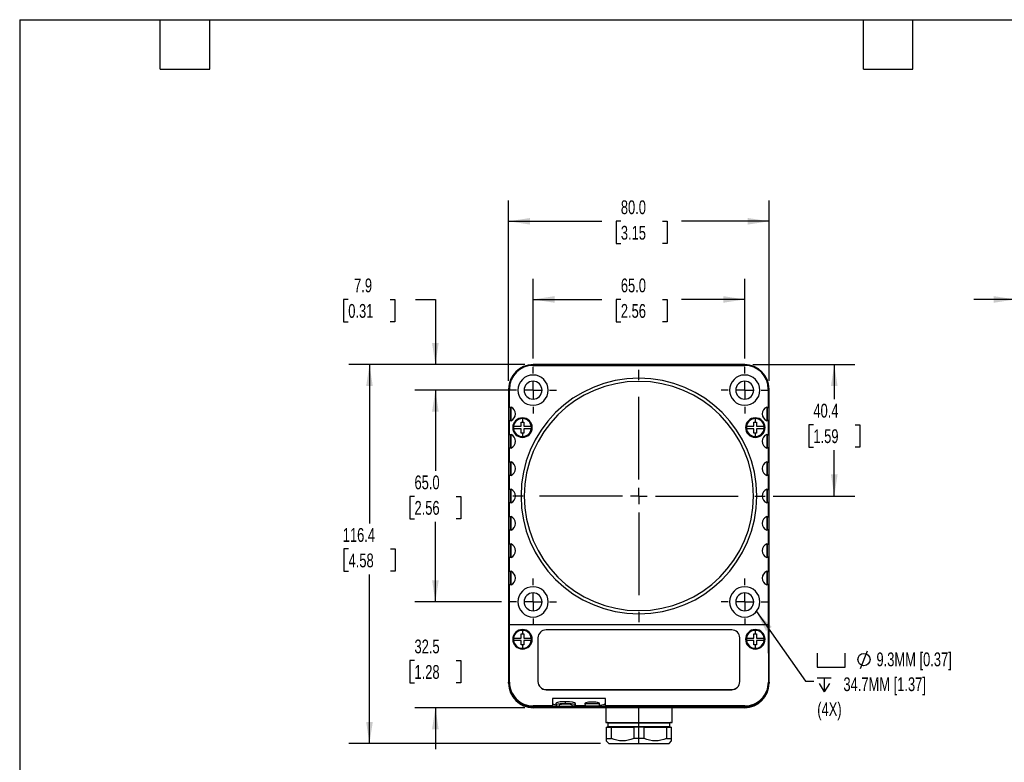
# Model space of a CAD drawing. Header units: millimetres. Extents: x 13 to 546, y 13 to 419.
# Tile 2 of 3: x 13 to 315, y 191 to 419. Entities that reach past the tile are written whole.
import ezdxf

# ---------------------------------------------------------------- set-up
doc = ezdxf.new("R2010")
doc.units = ezdxf.units.MM
doc.header["$LTSCALE"] = 2
doc.linetypes.add('CENTERX2', pattern=[20.32, 12.7, -2.54, 2.54, -2.54])
doc.layers.add('CENTER', color=40, linetype='CENTERX2')
doc.layers.add('DIMENSIONS', color=140, linetype='Continuous', lineweight=25)
doc.layers.add('TEXT', color=140, linetype='Continuous', lineweight=25)
doc.styles.add('SLDTEXTSTYLE0', font='TXT', dxfattribs={"width": 0.7})
doc.dimstyles.new('SLDDIMSTYLE0', dxfattribs={"dimtxt": 4.316016, "dimasz": 6.604, "dimexe": 0, "dimexo": 0.0625, "dimgap": 1.079004, "dimtad": 0, "dimtih": 1, "dimtoh": 1, "dimrnd": 1e-09, "dimzin": 4, "dimdsep": 46, "dimtxsty": 'SLDTEXTSTYLE0', "dimsah": 1, "dimcen": 0.09, "dimadec": 0, "dimazin": 1, "dimtfac": 1, "dimtofl": 0, "dimtmove": 0, "dimatfit": 3, "dimfxl": 0, "dimfrac": 2, "dimtolj": 1, "dimtzin": 12, "dimarcsym": 0})
doc.dimstyles.new('SLDDIMSTYLE1', dxfattribs={"dimtxt": 4.316016, "dimasz": 6.604, "dimexe": 0, "dimexo": 0.0625, "dimgap": 1.079004, "dimtad": 0, "dimtih": 1, "dimtoh": 1, "dimrnd": 1e-09, "dimzin": 12, "dimdsep": 46, "dimtxsty": 'SLDTEXTSTYLE0', "dimsah": 1, "dimcen": 0.09, "dimadec": 0, "dimazin": 3, "dimtfac": 1, "dimtmove": 0, "dimatfit": 0, "dimfxl": 0, "dimfrac": 2, "dimtolj": 1, "dimtzin": 12, "dimarcsym": 0})
doc.dimstyles.new('SLDDIMSTYLE2', dxfattribs={"dimtxt": 4.316016, "dimasz": 6.604, "dimexe": 0, "dimexo": 0.0625, "dimgap": 1.079004, "dimtad": 0, "dimtih": 1, "dimtoh": 1, "dimrnd": 1e-09, "dimzin": 12, "dimdsep": 46, "dimtxsty": 'SLDTEXTSTYLE0', "dimsah": 1, "dimcen": 0.09, "dimadec": 0, "dimazin": 3, "dimtfac": 1, "dimtofl": 0, "dimtmove": 0, "dimatfit": 3, "dimfxl": 0, "dimfrac": 2, "dimtolj": 1, "dimtzin": 12, "dimarcsym": 0})
doc.dimstyles.new('SLDDIMSTYLE3', dxfattribs={"dimtxt": 0.18, "dimasz": 6.604, "dimexe": 0, "dimexo": 0.0625, "dimgap": 0, "dimtad": 0, "dimtih": 1, "dimtoh": 1, "dimdec": 0, "dimrnd": 1e-09, "dimzin": 0, "dimdsep": 46, "dimtxsty": 'Standard', "dimsah": 1, "dimcen": 0.09, "dimadec": 0, "dimazin": 0, "dimtfac": 6.604, "dimtdec": 0, "dimtofl": 0, "dimtmove": 0, "dimatfit": 3, "dimfxl": 0, "dimfrac": 2, "dimtolj": 1, "dimtzin": 0, "dimarcsym": 0})

# ---------------------------------------------------------------- blocks, each defined once
blk = doc.blocks.new('_D')
at = {"layer": 'DIMENSIONS'}
for p, q in [((163.16, 305.35), (134, 305.35)), ((140.35, 305.35), (140.35, 280.56)), ((133.94, 272.73), (132.49, 272.73)), ((132.49, 272.73), (132.49, 265.87)), ((146.77, 272.73), (148.22, 272.73)), ((148.22, 272.73), (148.22, 265.87)), ((132.49, 265.87), (133.94, 265.87)), ((140.35, 240.35), (140.35, 264.9)), ((148.22, 265.87), (146.77, 265.87)), ((160.62, 240.35), (134, 240.35))]:
    blk.add_line(p, q, dxfattribs=at)
for points in [[(140.35, 305.35), (139.34, 298.75), (141.37, 298.75)], [(140.35, 240.35), (141.37, 246.96), (139.34, 246.96)]]:
    blk.add_solid(points, dxfattribs=at)
at = {"layer": 'DIMENSIONS', "char_height": 4.233, "attachment_point": 1, "style": 'SLDTEXTSTYLE0'}
for s, insert in [('65.0', (133.94, 279.15)), ('2.56', (133.94, 271.33))]:
    blk.add_mtext(s, dxfattribs=dict(at, insert=insert))
blk = doc.blocks.new('_D_1')
at = {"layer": 'DIMENSIONS'}
for p, q in [((113.6, 333.2), (112.15, 333.2)), ((112.15, 333.2), (112.15, 326.34)), ((126.43, 333.2), (127.88, 333.2)), ((127.88, 333.2), (127.88, 326.34)), ((134.21, 333.2), (140.35, 333.2)), ((140.35, 333.2), (140.35, 313.2)), ((112.15, 326.34), (113.6, 326.34)), ((127.88, 326.34), (126.43, 326.34)), ((167.81, 313.2), (134, 313.2)), ((160.62, 305.35), (134, 305.35)), ((140.35, 305.35), (140.35, 292.65))]:
    blk.add_line(p, q, dxfattribs=at)
for points in [[(140.35, 313.2), (141.37, 319.81), (139.34, 319.81)], [(140.35, 305.35), (139.34, 298.75), (141.37, 298.75)]]:
    blk.add_solid(points, dxfattribs=at)
at = {"layer": 'DIMENSIONS', "char_height": 4.233, "attachment_point": 1, "style": 'SLDTEXTSTYLE0'}
for s, insert in [('7.9', (115.4, 339.63)), ('0.31', (113.6, 331.8))]:
    blk.add_mtext(s, dxfattribs=dict(at, insert=insert))
blk = doc.blocks.new('_D_2')
at = {"layer": 'DIMENSIONS'}
for p, q in [((140.35, 240.35), (140.35, 253.05)), ((160.62, 240.35), (134, 240.35)), ((133.94, 222.36), (132.49, 222.36)), ((132.49, 222.36), (132.49, 215.5)), ((146.77, 222.36), (148.22, 222.36)), ((148.22, 222.36), (148.22, 215.5)), ((132.49, 215.5), (133.94, 215.5)), ((148.22, 215.5), (146.77, 215.5)), ((167.81, 207.85), (134, 207.85)), ((140.35, 207.85), (140.35, 195.15))]:
    blk.add_line(p, q, dxfattribs=at)
for points in [[(140.35, 240.35), (141.37, 246.96), (139.34, 246.96)], [(140.35, 207.85), (139.34, 201.25), (141.37, 201.25)]]:
    blk.add_solid(points, dxfattribs=at)
at = {"layer": 'DIMENSIONS', "char_height": 4.233, "attachment_point": 1, "style": 'SLDTEXTSTYLE0'}
for s, insert in [('32.5', (133.94, 228.78)), ('1.28', (133.94, 220.95))]:
    blk.add_mtext(s, dxfattribs=dict(at, insert=insert))
blk = doc.blocks.new('_D_3')
at = {"layer": 'DIMENSIONS'}
for p, q in [((237.89, 313.2), (269.2, 313.2)), ((262.85, 313.2), (262.85, 302.57)), ((256.44, 294.75), (254.99, 294.75)), ((254.99, 294.75), (254.99, 287.89)), ((269.26, 294.75), (270.71, 294.75)), ((270.71, 294.75), (270.71, 287.89)), ((254.99, 287.89), (256.44, 287.89)), ((270.71, 287.89), (269.26, 287.89)), ((262.85, 272.85), (262.85, 286.92)), ((244.13, 272.85), (269.2, 272.85))]:
    blk.add_line(p, q, dxfattribs=at)
for points in [[(262.85, 313.2), (261.83, 306.6), (263.87, 306.6)], [(262.85, 272.85), (263.87, 279.46), (261.83, 279.46)]]:
    blk.add_solid(points, dxfattribs=at)
at = {"layer": 'DIMENSIONS', "char_height": 4.233, "attachment_point": 1, "style": 'SLDTEXTSTYLE0'}
for s, insert in [('40.4', (256.44, 301.17)), ('1.59', (256.44, 293.34))]:
    blk.add_mtext(s, dxfattribs=dict(at, insert=insert))
blk = doc.blocks.new('_D_4')
at = {"layer": 'DIMENSIONS'}
for p, q in [((167.81, 313.2), (113.76, 313.2)), ((120.11, 313.2), (120.11, 264.41)), ((113.7, 256.59), (112.25, 256.59)), ((112.25, 256.59), (112.25, 249.73)), ((126.53, 256.59), (127.98, 256.59)), ((127.98, 256.59), (127.98, 249.73)), ((112.25, 249.73), (113.7, 249.73)), ((120.11, 196.85), (120.11, 248.76)), ((127.98, 249.73), (126.53, 249.73)), ((191.06, 196.85), (113.76, 196.85))]:
    blk.add_line(p, q, dxfattribs=at)
for points in [[(120.11, 313.2), (119.1, 306.6), (121.13, 306.6)], [(120.11, 196.85), (121.13, 203.46), (119.1, 203.46)]]:
    blk.add_solid(points, dxfattribs=at)
at = {"layer": 'DIMENSIONS', "char_height": 4.233, "attachment_point": 1, "style": 'SLDTEXTSTYLE0'}
for s, insert in [('116.4', (111.91, 263.01)), ('4.58', (113.7, 255.19))]:
    blk.add_mtext(s, dxfattribs=dict(at, insert=insert))
blk = doc.blocks.new('_D_5')
at = {"layer": 'DIMENSIONS'}
for p, q in [((170.35, 315.08), (170.35, 339.55)), ((235.35, 315.08), (235.35, 339.55)), ((170.35, 333.2), (191.46, 333.2)), ((197.31, 333.2), (195.86, 333.2)), ((195.86, 333.2), (195.86, 326.34)), ((210.13, 333.2), (211.58, 333.2)), ((211.58, 333.2), (211.58, 326.34)), ((235.35, 333.2), (215.98, 333.2)), ((195.86, 326.34), (197.31, 326.34)), ((211.58, 326.34), (210.13, 326.34))]:
    blk.add_line(p, q, dxfattribs=at)
for points in [[(170.35, 333.2), (176.95, 332.19), (176.95, 334.22)], [(235.35, 333.2), (228.75, 334.22), (228.75, 332.19)]]:
    blk.add_solid(points, dxfattribs=at)
at = {"layer": 'DIMENSIONS', "char_height": 4.233, "attachment_point": 1, "style": 'SLDTEXTSTYLE0'}
for s, insert in [('65.0', (197.31, 339.63)), ('2.56', (197.31, 331.8))]:
    blk.add_mtext(s, dxfattribs=dict(at, insert=insert))
blk = doc.blocks.new('_D_6')
at = {"layer": 'DIMENSIONS'}
for p, q in [((162.85, 308.24), (162.85, 363.55)), ((242.85, 308.24), (242.85, 363.55)), ((162.85, 357.2), (191.46, 357.2)), ((197.31, 357.2), (195.86, 357.2)), ((195.86, 357.2), (195.86, 350.34)), ((210.13, 357.2), (211.58, 357.2)), ((211.58, 357.2), (211.58, 350.34)), ((242.85, 357.2), (215.98, 357.2)), ((195.86, 350.34), (197.31, 350.34)), ((211.58, 350.34), (210.13, 350.34))]:
    blk.add_line(p, q, dxfattribs=at)
for points in [[(162.85, 357.2), (169.45, 356.19), (169.45, 358.22)], [(242.85, 357.2), (236.25, 358.22), (236.25, 356.19)]]:
    blk.add_solid(points, dxfattribs=at)
at = {"layer": 'DIMENSIONS', "char_height": 4.233, "attachment_point": 1, "style": 'SLDTEXTSTYLE0'}
for s, insert in [('80.0', (197.31, 363.63)), ('3.15', (197.31, 355.8))]:
    blk.add_mtext(s, dxfattribs=dict(at, insert=insert))
blk = doc.blocks.new('SW_SYMBOL_HOLE_SPOT')
at = {"layer": 'TEXT', "color": 0}
for p, q in [((0, 1750), (0, 150)), ((3200, 150), (3200, 1750)), ((0, 150), (3200, 150))]:
    blk.add_line(p, q, dxfattribs=at)
blk = doc.blocks.new('SW_SYMBOL_HOLE_DIAM')
at = {"layer": 'TEXT', "color": 0}
blk.add_line((600, 0), (1400, 2000), dxfattribs=at)
blk.add_circle((1000, 1000), 700, dxfattribs=at)
blk = doc.blocks.new('SW_SYMBOL_HOLE_DEPTH')
at = {"layer": 'TEXT', "color": 0}
for p, q in [((0, 1750), (1600, 1750)), ((800, 1750), (800, 150)), ((200, 1110), (800, 150)), ((1400, 1110), (800, 150))]:
    blk.add_line(p, q, dxfattribs=at)
blk = doc.blocks.new('SW_NOTE_0_7')
at = {"layer": 'TEXT', "color": 0, "xscale": 0.002688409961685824, "yscale": 0.002688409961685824, "zscale": 0.002688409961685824}
for name, p in [('SW_SYMBOL_HOLE_DIAM', (12.69, 3.93)), ('SW_SYMBOL_HOLE_SPOT', (1.03, 3.93)), ('SW_SYMBOL_HOLE_DEPTH', (1.03, -3.72))]:
    blk.add_blockref(name, p, dxfattribs=at)
at = {"layer": 'TEXT', "color": 0, "attachment_point": 1, "style": 'SLDTEXTSTYLE0'}
for s, insert, char_height in [('9.3MM [0.37]', (19.21, 8.81), 4.2333), ('34.7MM [1.37]', (9.06, 1.17), 4.2333), ('(4X)', (1.03, -6.48), 4.233)]:
    blk.add_mtext(s, dxfattribs=dict(at, insert=insert, char_height=char_height))
blk = doc.blocks.new('SW_CENTERMARKSYMBOL_0')
at = {"layer": 'CENTER', "color": 0}
for p, q in [((0, 5.08), (0, 38.74)), ((-5.08, 0), (-38.74, 0)), ((0, 0), (-2.54, 0)), ((0, 0), (0, 2.54)), ((0, 0), (0, -2.54)), ((0, 0), (2.54, 0)), ((5.08, 0), (38.74, 0)), ((0, -5.08), (0, -38.74))]:
    blk.add_line(p, q, dxfattribs=at)
blk = doc.blocks.new('SW_CENTERMARKSYMBOL_1')
at = {"layer": 'CENTER', "color": 0}
for p, q in [((0, 5.08), (0, 7.19)), ((-5.08, 0), (-7.19, 0)), ((0, 0), (-2.54, 0)), ((0, 0), (0, 2.54)), ((0, 0), (0, -2.54)), ((0, 0), (2.54, 0)), ((5.08, 0), (7.19, 0)), ((0, -5.08), (0, -7.19))]:
    blk.add_line(p, q, dxfattribs=at)
blk = doc.blocks.new('SW_CENTERMARKSYMBOL_2')
at = {"layer": 'CENTER', "color": 0}
for p, q in [((0, 5.08), (0, 7.19)), ((-5.08, 0), (-7.19, 0)), ((0, 0), (-2.54, 0)), ((0, 0), (0, 2.54)), ((0, 0), (0, -2.54)), ((0, 0), (2.54, 0)), ((5.08, 0), (7.19, 0)), ((0, -5.08), (0, -7.19))]:
    blk.add_line(p, q, dxfattribs=at)
blk = doc.blocks.new('SW_CENTERMARKSYMBOL_3')
at = {"layer": 'CENTER', "color": 0}
for p, q in [((0, 5.08), (0, 7.19)), ((-5.08, 0), (-7.19, 0)), ((0, 0), (-2.54, 0)), ((0, 0), (0, 2.54)), ((0, 0), (0, -2.54)), ((0, 0), (2.54, 0)), ((5.08, 0), (7.19, 0)), ((0, -5.08), (0, -7.19))]:
    blk.add_line(p, q, dxfattribs=at)
blk = doc.blocks.new('SW_CENTERMARKSYMBOL_4')
at = {"layer": 'CENTER', "color": 0}
for p, q in [((0, 5.08), (0, 7.19)), ((-5.08, 0), (-7.19, 0)), ((0, 0), (-2.54, 0)), ((0, 0), (0, 2.54)), ((0, 0), (0, -2.54)), ((0, 0), (2.54, 0)), ((5.08, 0), (7.19, 0)), ((0, -5.08), (0, -7.19))]:
    blk.add_line(p, q, dxfattribs=at)
blk = doc.blocks.new('_D_7')
at = {"layer": 'DIMENSIONS'}
for p, q in [((318.43, 312.54), (318.43, 339.55)), ((358.13, 315.39), (358.13, 339.55)), ((318.43, 333.2), (305.73, 333.2)), ((331.88, 333.2), (330.43, 333.2)), ((330.43, 333.2), (330.43, 326.34)), ((344.71, 333.2), (346.15, 333.2)), ((346.15, 333.2), (346.15, 326.34)), ((358.13, 333.2), (370.83, 333.2)), ((330.43, 326.34), (331.88, 326.34)), ((346.15, 326.34), (344.71, 326.34))]:
    blk.add_line(p, q, dxfattribs=at)
for points in [[(318.43, 333.2), (311.82, 334.22), (311.82, 332.19)], [(358.13, 333.2), (364.73, 332.19), (364.73, 334.22)]]:
    blk.add_solid(points, dxfattribs=at)
at = {"layer": 'DIMENSIONS', "char_height": 4.233, "attachment_point": 1, "style": 'SLDTEXTSTYLE0'}
for s, insert in [('39.7', (331.88, 339.63)), ('1.56', (331.88, 331.8))]:
    blk.add_mtext(s, dxfattribs=dict(at, insert=insert))

msp = doc.modelspace()

# ---------------------------------------------------------------- linework, layer by layer
for p, q in [((170.35, 312.953), (170.35, 313.203)), ((235.35, 313.203), (170.35, 313.203)), ((170.35, 312.953), (235.35, 312.953)), ((235.35, 312.953), (235.35, 313.203)), ((163.1, 305.703), (162.85, 305.703)), ((162.85, 305.703), (162.85, 215.703)), ((163.1, 300.153), (163.1, 305.703)), ((242.599, 305.703), (242.599, 300.153)), ((242.599, 305.703), (242.85, 305.703)), ((242.85, 215.703), (242.85, 305.703)), ((162.905, 300.153), (163.1, 300.153)), ((163.1, 300.153), (163.599, 300.153)), ((163.594, 295.953), (163.594, 300.153)), ((242.1, 300.153), (242.599, 300.153)), ((242.105, 300.153), (242.105, 295.953)), ((242.599, 300.153), (242.794, 300.153)), ((167.1, 296.603), (167.1, 295.553)), ((238.6, 296.603), (238.6, 295.553)), ((163.1, 295.953), (162.905, 295.953)), ((163.1, 291.753), (163.1, 295.953)), ((163.599, 295.953), (163.1, 295.953)), ((164.379, 294.253), (166.7, 294.253)), ((166.7, 293.453), (164.379, 293.453)), ((166.7, 295.553), (167.1, 295.553)), ((167.1, 295.553), (167.5, 295.553)), ((167.5, 294.253), (169.82, 294.253)), ((169.82, 293.453), (167.5, 293.453)), ((235.879, 294.253), (238.2, 294.253)), ((238.2, 293.453), (235.879, 293.453)), ((238.2, 295.553), (238.6, 295.553)), ((238.6, 295.553), (239, 295.553)), ((239, 294.253), (241.32, 294.253)), ((241.32, 293.453), (239, 293.453)), ((242.599, 295.953), (242.1, 295.953)), ((242.599, 295.953), (242.599, 291.753)), ((242.794, 295.953), (242.599, 295.953)), ((162.905, 291.753), (163.1, 291.753)), ((163.1, 291.753), (163.599, 291.753)), ((163.594, 287.553), (163.594, 291.753)), ((167.1, 292.153), (166.7, 292.153)), ((167.1, 292.153), (167.1, 291.103)), ((167.5, 292.153), (167.1, 292.153)), ((238.6, 292.153), (238.2, 292.153)), ((238.6, 292.153), (238.6, 291.103)), ((239, 292.153), (238.6, 292.153)), ((242.1, 291.753), (242.599, 291.753)), ((242.105, 291.753), (242.105, 287.553)), ((242.599, 291.753), (242.794, 291.753)), ((163.1, 287.553), (162.905, 287.553)), ((163.1, 283.353), (163.1, 287.553)), ((163.599, 287.553), (163.1, 287.553)), ((242.599, 287.553), (242.1, 287.553)), ((242.599, 287.553), (242.599, 283.353)), ((242.794, 287.553), (242.599, 287.553)), ((162.905, 283.353), (163.1, 283.353)), ((163.1, 283.353), (163.599, 283.353)), ((163.594, 279.153), (163.594, 283.353)), ((242.1, 283.353), (242.599, 283.353)), ((242.105, 283.353), (242.105, 279.153)), ((242.599, 283.353), (242.794, 283.353)), ((163.1, 279.153), (162.905, 279.153)), ((163.1, 274.953), (163.1, 279.153)), ((163.599, 279.153), (163.1, 279.153)), ((242.599, 279.153), (242.1, 279.153)), ((242.599, 279.153), (242.599, 274.953)), ((242.794, 279.153), (242.599, 279.153)), ((162.905, 274.953), (163.1, 274.953)), ((163.1, 274.953), (163.599, 274.953)), ((163.594, 270.753), (163.594, 274.953)), ((242.1, 274.953), (242.599, 274.953)), ((242.105, 274.953), (242.105, 270.753)), ((242.599, 274.953), (242.794, 274.953)), ((163.1, 270.753), (162.905, 270.753)), ((163.1, 266.553), (163.1, 270.753)), ((163.599, 270.753), (163.1, 270.753)), ((242.599, 270.753), (242.1, 270.753)), ((242.599, 270.753), (242.599, 266.553)), ((242.794, 270.753), (242.599, 270.753)), ((162.905, 266.553), (163.1, 266.553)), ((163.1, 266.553), (163.599, 266.553)), ((163.594, 262.353), (163.594, 266.553)), ((242.1, 266.553), (242.599, 266.553)), ((242.105, 266.553), (242.105, 262.353)), ((242.599, 266.553), (242.794, 266.553)), ((163.1, 262.353), (162.905, 262.353)), ((163.1, 258.153), (163.1, 262.353)), ((163.599, 262.353), (163.1, 262.353)), ((242.599, 262.353), (242.1, 262.353)), ((242.599, 262.353), (242.599, 258.153)), ((242.794, 262.353), (242.599, 262.353)), ((162.905, 258.153), (163.1, 258.153)), ((163.1, 258.153), (163.599, 258.153)), ((163.594, 253.953), (163.594, 258.153)), ((242.1, 258.153), (242.599, 258.153)), ((242.105, 258.153), (242.105, 253.953)), ((242.599, 258.153), (242.794, 258.153)), ((163.1, 253.953), (162.905, 253.953)), ((163.1, 249.753), (163.1, 253.953)), ((163.599, 253.953), (163.1, 253.953)), ((242.599, 253.953), (242.1, 253.953)), ((242.599, 253.953), (242.599, 249.753)), ((242.794, 253.953), (242.599, 253.953)), ((162.905, 249.753), (163.1, 249.753)), ((163.1, 249.753), (163.599, 249.753)), ((163.594, 245.553), (163.594, 249.753)), ((242.1, 249.753), (242.599, 249.753)), ((242.105, 249.753), (242.105, 245.553)), ((242.599, 249.753), (242.794, 249.753)), ((163.1, 245.553), (162.905, 245.553)), ((163.1, 233.42), (163.1, 245.553)), ((163.599, 245.553), (163.1, 245.553)), ((242.599, 245.553), (242.1, 245.553)), ((242.599, 245.553), (242.599, 233.42)), ((242.794, 245.553), (242.599, 245.553)), ((163.076, 215.703), (163.1, 233.42)), ((163.1, 233.42), (242.599, 233.42)), ((242.599, 233.42), (242.623, 215.703)), ((166.7, 230.553), (167.1, 230.553)), ((167.1, 231.603), (167.1, 230.553)), ((167.1, 230.553), (167.5, 230.553)), ((231.35, 231.757), (174.35, 231.757)), ((238.2, 230.553), (238.6, 230.553)), ((238.6, 231.603), (238.6, 230.553)), ((238.6, 230.553), (239, 230.553)), ((164.379, 229.253), (166.7, 229.253)), ((166.7, 228.453), (164.379, 228.453)), ((167.1, 227.153), (166.7, 227.153)), ((167.1, 227.153), (167.1, 226.103)), ((167.5, 227.153), (167.1, 227.153)), ((167.5, 229.253), (169.82, 229.253)), ((169.82, 228.453), (167.5, 228.453)), ((171.85, 229.275), (171.85, 215.871)), ((233.85, 215.871), (233.85, 229.275)), ((235.879, 229.253), (238.2, 229.253)), ((238.2, 228.453), (235.879, 228.453)), ((238.6, 227.153), (238.2, 227.153)), ((238.6, 227.153), (238.6, 226.103)), ((239, 227.153), (238.6, 227.153)), ((239, 229.253), (241.32, 229.253)), ((241.32, 228.453), (239, 228.453)), ((163.076, 215.703), (162.85, 215.703)), ((162.85, 215.353), (162.85, 215.703)), ((242.85, 215.703), (242.623, 215.703)), ((242.85, 215.703), (242.85, 215.353)), ((174.35, 213.425), (231.35, 213.425)), ((174.35, 213.389), (174.35, 213.425)), ((174.35, 213.389), (231.35, 213.389)), ((231.35, 213.425), (231.35, 213.389)), ((192.55, 210.703), (176.35, 210.703)), ((176.35, 210.703), (176.35, 208.42)), ((177.35, 209.187), (177.35, 208.689)), ((178.35, 208.689), (178.35, 208.253)), ((180.35, 209.11), (180.35, 209.701)), ((182.35, 208.253), (182.35, 208.689)), ((183.35, 208.689), (183.35, 209.187)), ((186.3, 209.187), (186.3, 209.153)), ((186.3, 209.153), (190.8, 209.153)), ((186.3, 209.153), (186.361, 208.452)), ((190.738, 208.452), (190.8, 209.153)), ((190.8, 209.187), (190.8, 209.153)), ((192.55, 208.42), (192.55, 210.703)), ((176.35, 208.42), (170.35, 208.42)), ((170.35, 208.42), (170.35, 208.203)), ((185.078, 208.203), (170.35, 208.203)), ((185.186, 208.153), (170.35, 208.153)), ((185.186, 207.853), (170.35, 207.853)), ((176.35, 208.327), (176.35, 208.42)), ((178.35, 208.253), (182.35, 208.253)), ((186.545, 208.283), (182.35, 208.283)), ((183.039, 208.502), (186.356, 208.502)), ((185.186, 208.153), (185.186, 208.203)), ((186.687, 208.153), (185.186, 208.153)), ((185.186, 207.853), (185.186, 208.153)), ((191.508, 207.853), (185.186, 207.853)), ((186.361, 208.452), (190.738, 208.452)), ((186.361, 208.452), (186.687, 208.153)), ((190.412, 208.153), (186.687, 208.153)), ((190.412, 208.153), (190.738, 208.452)), ((190.764, 208.153), (190.412, 208.153)), ((190.764, 208.247), (190.764, 208.153)), ((214.935, 208.153), (190.764, 208.153)), ((191.508, 208.153), (191.508, 207.853)), ((214.191, 207.853), (191.508, 207.853)), ((235.35, 208.42), (192.55, 208.42)), ((192.55, 208.42), (192.55, 208.327)), ((192.65, 207.853), (192.65, 203.353)), ((202.85, 203.353), (202.85, 207.853)), ((213.05, 203.353), (213.05, 207.853)), ((214.191, 207.853), (214.191, 208.153)), ((220.513, 207.853), (214.191, 207.853)), ((214.935, 208.153), (214.935, 208.247)), ((220.513, 208.153), (214.935, 208.153)), ((220.513, 208.203), (220.513, 208.153)), ((220.513, 208.153), (220.513, 207.853)), ((235.35, 208.153), (220.513, 208.153)), ((235.35, 207.853), (220.513, 207.853)), ((235.35, 208.203), (220.621, 208.203)), ((235.35, 208.203), (235.35, 208.42)), ((192.65, 203.353), (202.85, 203.353)), ((193.32, 203.153), (193.32, 202.053)), ((202.85, 203.153), (193.32, 203.153)), ((202.85, 203.353), (213.05, 203.353)), ((202.85, 203.353), (202.85, 203.153)), ((202.85, 202.053), (202.85, 203.153)), ((212.38, 203.153), (202.85, 203.153)), ((212.38, 202.053), (212.38, 203.153)), ((192.8, 201.853), (192.8, 198.403)), ((192.8, 201.853), (194.4, 201.853)), ((193.32, 202.053), (202.85, 202.053)), ((194.4, 198.403), (194.4, 201.853)), ((194.4, 201.853), (201.249, 201.853)), ((201.249, 201.853), (201.249, 198.403)), ((202.85, 201.853), (201.249, 201.853)), ((202.85, 202.053), (202.85, 201.853)), ((202.85, 202.053), (212.38, 202.053)), ((202.85, 198.403), (202.85, 201.853)), ((204.45, 201.853), (202.85, 201.853)), ((204.45, 198.403), (204.45, 201.853)), ((204.45, 201.853), (211.299, 201.853)), ((211.299, 201.853), (211.299, 198.403)), ((211.299, 201.853), (212.9, 201.853)), ((212.9, 198.403), (212.9, 201.853)), ((192.8, 198.403), (194.4, 198.403)), ((192.8, 197.653), (193.6, 196.853)), ((193.6, 196.853), (202.85, 196.853)), ((202.85, 198.403), (201.249, 198.403)), ((202.85, 196.853), (202.85, 198.403)), ((204.45, 198.403), (202.85, 198.403)), ((202.85, 196.853), (212.1, 196.853)), ((211.299, 198.403), (212.9, 198.403)), ((212.1, 196.853), (212.9, 197.653))]:
    msp.add_line(p, q)
for centre, radius, start, end in [((170.35, 305.703), 7.5, 90, 180), ((170.35, 305.703), 7.25, 90, 180), ((235.35, 305.703), 7.5, 0, 90), ((235.35, 305.703), 7.25, 0, 90), ((170.35, 305.353), 4.65, 0, 180), ((202.85, 272.853), 36.2, 90, 270), ((202.85, 272.853), 36.2, 270, 90), ((235.35, 305.353), 4.65, 0, 180), ((170.35, 305.353), 2.75, 0, 180), ((202.85, 272.853), 35.2, 90, 270), ((202.85, 272.853), 35.2, 270, 90), ((235.35, 305.353), 2.75, 0, 180), ((170.35, 305.353), 4.65, 180, 0), ((170.35, 305.353), 2.75, 180, 0), ((235.35, 305.353), 4.65, 180, 0), ((235.35, 305.353), 2.75, 180, 0), ((162.642, 298.053), 2.308, 294.51141, 65.48859), ((243.058, 298.053), 2.308, 114.51141, 245.48859), ((167.1, 293.853), 3, 90, 270), ((167.1, 293.853), 2.75, 90, 171.6364), ((167.1, 293.853), 3, 270, 90), ((167.1, 293.853), 2.75, 8.3636, 90), ((238.6, 293.853), 3, 90, 270), ((238.6, 293.853), 2.75, 90, 171.6364), ((238.6, 293.853), 3, 270, 90), ((238.6, 293.853), 2.75, 8.3636, 90), ((167.1, 293.853), 2.75, 171.6364, 188.3636), ((167.1, 293.853), 2.75, 188.3636, 270), ((167.1, 293.853), 2.75, 270, 351.6364), ((167.1, 293.853), 2.75, 351.6364, 8.3636), ((238.6, 293.853), 2.75, 171.6364, 188.3636), ((238.6, 293.853), 2.75, 188.3636, 270), ((238.6, 293.853), 2.75, 270, 351.6364), ((238.6, 293.853), 2.75, 351.6364, 8.3636), ((162.642, 289.653), 2.308, 294.51141, 65.48859), ((243.058, 289.653), 2.308, 114.51141, 245.48859), ((162.642, 281.253), 2.308, 294.51141, 65.48859), ((243.058, 281.253), 2.308, 114.51141, 245.48859), ((162.642, 272.853), 2.308, 294.51141, 65.48859), ((243.058, 272.853), 2.308, 114.51141, 245.48859), ((162.642, 264.453), 2.308, 294.51141, 65.48859), ((243.058, 264.453), 2.308, 114.51141, 245.48859), ((162.642, 256.053), 2.308, 294.51141, 65.48859), ((243.058, 256.053), 2.308, 114.51141, 245.48859), ((162.642, 247.653), 2.308, 294.51141, 65.48859), ((243.058, 247.653), 2.308, 114.51141, 245.48859), ((170.35, 240.353), 4.65, 0, 180), ((235.35, 240.353), 4.65, 0, 180), ((170.35, 240.353), 2.75, 0, 180), ((235.35, 240.353), 2.75, 0, 180), ((170.35, 240.353), 4.65, 180, 0), ((170.35, 240.353), 2.75, 180, 0), ((235.35, 240.353), 4.65, 180, 0), ((235.35, 240.353), 2.75, 180, 0), ((167.1, 228.853), 3, 90, 270), ((167.1, 228.853), 2.75, 90, 171.6364), ((167.1, 228.853), 3, 270, 90), ((167.1, 228.853), 2.75, 8.3636, 90), ((174.341, 229.266), 2.491, 89.79593, 179.79446), ((231.358, 229.266), 2.491, 0.20554, 90.20407), ((238.6, 228.853), 3, 90, 270), ((238.6, 228.853), 2.75, 90, 171.6364), ((238.6, 228.853), 3, 270, 90), ((238.6, 228.853), 2.75, 8.3636, 90), ((167.1, 228.853), 2.75, 171.6364, 188.3636), ((167.1, 228.853), 2.75, 188.3636, 270), ((167.1, 228.853), 2.75, 270, 351.6364), ((167.1, 228.853), 2.75, 351.6364, 8.3636), ((238.6, 228.853), 2.75, 171.6364, 188.3636), ((238.6, 228.853), 2.75, 188.3636, 270), ((238.6, 228.853), 2.75, 270, 351.6364), ((238.6, 228.853), 2.75, 351.6364, 8.3636), ((170.35, 215.703), 7.5, 180, 239.69294), ((170.35, 215.353), 7.5, 180, 270), ((170.35, 215.693), 7.273, 179.92523, 270), ((174.341, 215.916), 2.491, 180.20554, 270.20407), ((174.341, 215.88), 2.491, 180.20554, 270.20407), ((231.358, 215.916), 2.491, 269.79593, 359.79446), ((231.358, 215.88), 2.491, 269.79593, 359.79446), ((235.35, 215.693), 7.273, 270, 0.07477), ((235.35, 215.353), 7.5, 270, 0), ((235.35, 215.703), 7.5, 300.30706, 0), ((170.35, 215.703), 7.5, 239.69294, 270), ((170.35, 215.353), 7.2, 238.28728, 270), ((235.35, 215.703), 7.5, 270, 300.30706), ((235.35, 215.353), 7.2, 270, 301.71272), ((193.12, 203.153), 0.2, 0, 90), ((212.58, 203.153), 0.2, 90, 180), ((193.12, 202.053), 0.2, 270, 0), ((212.58, 202.053), 0.2, 180, 270)]:
    msp.add_arc(centre, radius, start, end)
for centre, major_axis, ratio, start_param, end_param in [((162.905, 298.053), (0, 2.1), 0.0108738, 0, 3.1415927), ((163.405, 298.053), (0, 2.1), 0.0108738, 0, 3.1415927), ((242.294, 298.053), (0, 2.1), 0.0108738, 3.1415927, 6.2831853), ((242.794, 298.053), (0, 2.1), 0.0108738, 3.1415927, 6.2831853), ((162.905, 289.653), (0, 2.1), 0.0108738, 0, 3.1415927), ((163.405, 289.653), (0, 2.1), 0.0108738, 0, 3.1415927), ((242.294, 289.653), (0, 2.1), 0.0108738, 3.1415927, 6.2831853), ((242.794, 289.653), (0, 2.1), 0.0108738, 3.1415927, 6.2831853), ((162.905, 281.253), (0, 2.1), 0.0108738, 0, 3.1415927), ((163.405, 281.253), (0, 2.1), 0.0108738, 0, 3.1415927), ((242.294, 281.253), (0, 2.1), 0.0108738, 3.1415927, 6.2831853), ((242.794, 281.253), (0, 2.1), 0.0108738, 3.1415927, 6.2831853), ((162.905, 272.853), (0, 2.1), 0.0108738, 0, 3.1415927), ((163.405, 272.853), (0, 2.1), 0.0108738, 0, 3.1415927), ((242.294, 272.853), (0, 2.1), 0.0108738, 3.1415927, 6.2831853), ((242.794, 272.853), (0, 2.1), 0.0108738, 3.1415927, 6.2831853), ((162.905, 264.453), (0, 2.1), 0.0108738, 0, 3.1415927), ((163.405, 264.453), (0, 2.1), 0.0108738, 0, 3.1415927), ((242.294, 264.453), (0, 2.1), 0.0108738, 3.1415927, 6.2831853), ((242.794, 264.453), (0, 2.1), 0.0108738, 3.1415927, 6.2831853), ((162.905, 256.053), (0, 2.1), 0.0108738, 0, 3.1415927), ((163.405, 256.053), (0, 2.1), 0.0108738, 0, 3.1415927), ((242.294, 256.053), (0, 2.1), 0.0108738, 3.1415927, 6.2831853), ((242.794, 256.053), (0, 2.1), 0.0108738, 3.1415927, 6.2831853), ((162.905, 247.653), (0, 2.1), 0.0108738, 0, 3.1415927), ((163.405, 247.653), (0, 2.1), 0.0108738, 0, 3.1415927), ((242.294, 247.653), (0, 2.1), 0.0108738, 3.1415927, 6.2831853), ((242.794, 247.653), (0, 2.1), 0.0108738, 3.1415927, 6.2831853), ((180.35, 209.187), (4, 0), 0.1712924, 3.1415927, 3.8643269), ((180.35, 208.689), (3, 0), 0.1405408, 1.5707963, 3.9826613), ((180.35, 209.187), (3, 0), 0.1712924, 1.5707963, 3.1415927), ((180.35, 208.689), (2, 0), 0.1405408, 1.5707963, 3.1415927), ((180.35, 209.187), (3, 0), 0.1712924, 0, 1.5707963), ((180.35, 208.689), (3, 0), 0.1405408, 5.4421166, 7.8539816), ((180.35, 208.689), (2, 0), 0.1405408, 0, 1.5707963), ((188.55, 209.187), (2.25, 0), 0.1712924, 0, 3.1415927), ((188.55, 209.187), (4, 0), 0.1712924, 5.2956342, 6.2831853), ((180.35, 208.327), (4, 0), 0.0108738, 3.1415927, 4.1887902), ((185.078, 208.268), (6, 0), 0.0108738, 4.712389, 4.9739522), ((185.078, 208.268), (6, 0), 0.0108738, 5.8433796, 5.9079493), ((188.55, 208.327), (4, 0), 0.0108738, 5.2392609, 6.2831853), ((202.85, 208.192), (13.1, 0), 0.0108738, 0.375236, 2.7663566), ((220.621, 208.268), (6, 0), 0.0108738, 3.5168287, 4.712389)]:
    msp.add_ellipse(centre, major_axis=major_axis, ratio=ratio, start_param=start_param, end_param=end_param)
for points in [[(166.7, 294.253), (166.7, 294.695), (166.7, 295.128), (166.7, 295.553)], [(166.7, 292.153), (166.7, 292.578), (166.7, 293.011), (166.7, 293.453)], [(167.5, 295.553), (167.5, 295.128), (167.5, 294.695), (167.5, 294.253)], [(167.5, 293.453), (167.5, 293.011), (167.5, 292.578), (167.5, 292.153)], [(238.2, 294.253), (238.2, 294.695), (238.2, 295.128), (238.2, 295.553)], [(238.2, 292.153), (238.2, 292.578), (238.2, 293.011), (238.2, 293.453)], [(239, 295.553), (239, 295.128), (239, 294.695), (239, 294.253)], [(239, 293.453), (239, 293.011), (239, 292.578), (239, 292.153)], [(166.7, 229.253), (166.7, 229.695), (166.7, 230.128), (166.7, 230.553)], [(167.5, 230.553), (167.5, 230.128), (167.5, 229.695), (167.5, 229.253)], [(238.2, 229.253), (238.2, 229.695), (238.2, 230.128), (238.2, 230.553)], [(239, 230.553), (239, 230.128), (239, 229.695), (239, 229.253)], [(166.7, 227.153), (166.7, 227.578), (166.7, 228.011), (166.7, 228.453)], [(167.5, 228.453), (167.5, 228.011), (167.5, 227.578), (167.5, 227.153)], [(238.2, 227.153), (238.2, 227.578), (238.2, 228.011), (238.2, 228.453)], [(239, 228.453), (239, 228.011), (239, 227.578), (239, 227.153)]]:
    msp.add_open_spline(points, degree=3)
for points, knots in [([(192.8, 198.403), (192.8, 198.196), (192.8, 197.882), (192.8, 197.698), (192.8, 197.636), (192.8, 197.653), (192.8, 197.653)], [0, 0, 0, 0, 0.4918903, 0.7453994, 0.9988601, 1, 1, 1, 1]), ([(201.249, 198.403), (200.143, 197.935), (199.007, 197.653), (196.642, 197.653), (195.506, 197.935), (194.4, 198.403)], [0, 0, 0, 0, 0.5, 0.5, 1, 1, 1, 1]), ([(211.299, 198.403), (210.193, 197.935), (209.057, 197.653), (206.692, 197.653), (205.556, 197.935), (204.45, 198.403)], [0, 0, 0, 0, 0.5, 0.5, 1, 1, 1, 1]), ([(212.9, 197.653), (212.9, 197.663), (212.9, 197.683), (212.9, 197.879), (212.9, 198.192), (212.9, 198.403)], [0, 0, 0, 0, 0.2450606, 0.4913023, 1, 1, 1, 1])]:
    msp.add_open_spline(points, degree=3, knots=knots)
at = {"layer": 'TEXT'}
for p, q in [((12.7, 419.1), (546.1, 419.1)), ((12.7, 419.1), (12.7, 12.7)), ((55.88, 403.86), (55.88, 419.1)), ((71.12, 403.86), (71.12, 419.1)), ((271.78, 403.86), (271.78, 419.1)), ((287.02, 403.86), (287.02, 419.1)), ((55.88, 403.86), (71.12, 403.86)), ((271.78, 403.86), (287.02, 403.86))]:
    msp.add_line(p, q, dxfattribs=at)

# ---------------------------------------------------------------- block references
at = {"layer": 'CENTER'}
for name, p in [('SW_CENTERMARKSYMBOL_1', (170.35, 305.353)), ('SW_CENTERMARKSYMBOL_0', (202.85, 272.853)), ('SW_CENTERMARKSYMBOL_2', (235.35, 305.353)), ('SW_CENTERMARKSYMBOL_4', (170.35, 240.353)), ('SW_CENTERMARKSYMBOL_3', (235.35, 240.353))]:
    msp.add_blockref(name, p, dxfattribs=at)
at = {"layer": 'TEXT'}
msp.add_blockref('SW_NOTE_0_7', (256.6, 216.005), dxfattribs=at)

# ---------------------------------------------------------------- dimensions: what is measured, and where the dimension line sits
at = {"layer": 'DIMENSIONS'}
for base, p1, p2, angle, dimstyle, picture, middle in [((242.85, 357.203), (162.85, 305.703), (242.85, 305.703), 0, 'SLDDIMSTYLE0', '_D_6', (203.721, 357.203)), ((140.355, 313.203), (163.16, 305.353), (170.35, 313.203), 90, 'SLDDIMSTYLE1', '_D_1', (140.355, 333.203)), ((120.114, 196.853), (170.35, 313.203), (193.6, 196.853), 90, 'SLDDIMSTYLE2', '_D_4', (120.114, 256.589)), ((262.85, 272.853), (235.35, 313.203), (241.59, 272.853), 90, 'SLDDIMSTYLE2', '_D_3', (262.85, 294.746)), ((140.355, 305.353), (163.16, 240.353), (165.7, 305.353), 90, 'SLDDIMSTYLE0', '_D', (140.355, 272.73)), ((140.355, 207.853), (163.16, 240.353), (170.35, 207.853), 90, 'SLDDIMSTYLE1', '_D_2', (140.355, 222.356))]:
    dim = msp.add_linear_dim(base=base, p1=p1, p2=p2, angle=angle, dimstyle=dimstyle, dxfattribs=at)
    dim.commit()
    dim.dimension.update_dxf_attribs({"geometry": picture, "text_midpoint": middle, "dimtype": 160})
for base, p1, p2, dimstyle, picture, middle in [((235.35, 333.203), (170.35, 312.543), (235.35, 312.543), 'SLDDIMSTYLE0', '_D_5', (203.721, 333.203)), ((358.126, 333.203), (318.426, 310.003), (358.126, 312.853), 'SLDDIMSTYLE1', '_D_7', (338.293, 333.203))]:
    dim = msp.add_linear_dim(base=base, p1=p1, p2=p2, dimstyle=dimstyle, dxfattribs=at)
    dim.commit()
    dim.dimension.update_dxf_attribs({"geometry": picture, "text_midpoint": middle, "dimtype": 160})

# ---------------------------------------------------------------- leaders
at = {"layer": 'TEXT'}
msp.add_leader([(238.948, 237.408), (254.046, 216.005), (256.6, 216.005)], dimstyle='SLDDIMSTYLE3', dxfattribs=at)

doc.saveas('drawing.dxf')
